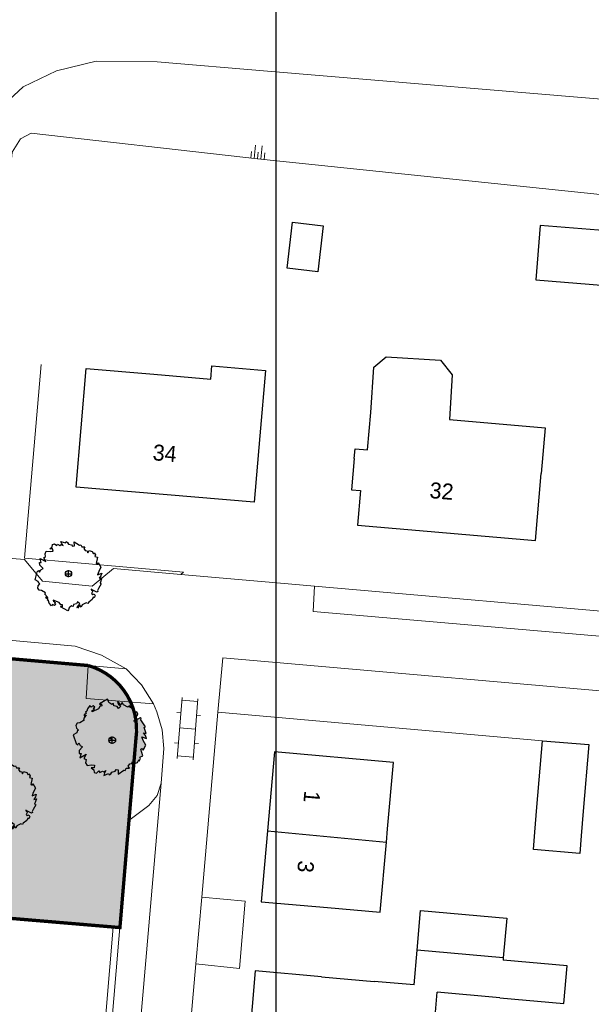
# Model space of a CAD drawing. Extents: x -1000932 to 2054797, y 285738 to 764020.
# Tile 254 of 256: x -170574 to -127658, y 563585 to 637501. Entities that reach past the tile are written whole.
import ezdxf

# ---------------------------------------------------------------- set-up
doc = ezdxf.new("R2010")
doc.units = 0
doc.header["$MEASUREMENT"] = 0
doc.layers.get('0').update_dxf_attribs({"color": 1, "linetype": 'CONTINUOUS'})
for name, color, linetype in [('--schets', 3, 'CONTINUOUS'), ('--schets pp', 1, 'CONTINUOUS'), ('-boom', 8, 'CONTINUOUS'), ('-boom beschermd', 82, 'CONTINUOUS'), ('31.', 7, 'CONTINUOUS'), ('bomen', 1, 'CONTINUOUS')]:
    doc.layers.add(name, color=color, linetype=linetype)
doc.layers.add('04H', color=6, linetype='CONTINUOUS', plot=False)
for name, color, linetype, lineweight in [('B01', 1, 'CONTINUOUS', 30), ('B02', 1, 'CONTINUOUS', 30), ('B07', 1, 'CONTINUOUS', 30), ('B11', 1, 'CONTINUOUS', 30), ('B14', 1, 'CONTINUOUS', 30), ('S02', 7, 'CONTINUOUS', 0), ('S04', 7, 'CONTINUOUS', 0), ('T03', 84, 'CONTINUOUS', 0), ('T04', 84, 'CONTINUOUS', 0), ('T09', 7, 'CONTINUOUS', 0), ('T22', 7, 'CONTINUOUS', 0), ('V00', 7, 'CONTINUOUS', 0), ('W03', 5, 'CONTINUOUS', 0), ('Z02', 7, 'CONTINUOUS', 0)]:
    doc.layers.add(name, color=color, linetype=linetype, lineweight=lineweight)
doc.styles.add('Style-INTL_ISO_EQUAL', font='INTL_ISO_EQUAL.shx')

# ---------------------------------------------------------------- blocks, each defined once
blk = doc.blocks.new('S04')
at = {"layer": 'S04', "color": 7, "linetype": 'Continuous', "lineweight": 0}
for p, q in [((0, 0.0502), (0.0502, 0.0502)), ((0, 0.0251), (0.1004, 0.0251)), ((0, 0), (0.0502, 0)), ((0, -0.0251), (0.1004, -0.0251)), ((0, -0.0502), (0.0502, -0.0502))]:
    blk.add_line(p, q, dxfattribs=at)
blk = doc.blocks.new('S022')
at = {"layer": 'S02', "color": 7, "linetype": 'Continuous', "lineweight": 0}
for p, q in [((0.0308, -0.2299), (0.0308, 0.2301)), ((0.1508, -0.2299), (0.1508, 0.2301)), ((0.0308, 0.2101), (0.1508, 0.2101)), ((0.0008, 0.1151), (0.0308, 0.1151)), ((0.1508, 0.1051), (0.1808, 0.1051)), ((0.0308, 0.0001), (0.1508, 0.0001)), ((0.0008, -0.1147), (0.0308, -0.1147)), ((0.1508, -0.1047), (0.1808, -0.1047)), ((0.0308, -0.2099), (0.1508, -0.2099))]:
    blk.add_line(p, q, dxfattribs=at)
blk = doc.blocks.new('UNNAMED')
at = {"color": 0}
for p, q in [((-0.5, 0), (0.5, 0)), ((0, -0.5), (0, 0.5))]:
    blk.add_line(p, q, dxfattribs=at)
blk = doc.blocks.new('boom')
at = {"layer": '31.', "color": 7, "linetype": 'Continuous'}
for points in [[(2251.80828051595, -1106.205926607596), (2173.887591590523, -1256.205493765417), (2210.303128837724, -1343.212250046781), (2134.01737931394, -1385.236413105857), (1982.216964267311, -1306.337424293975), (1885.793354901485, -1256.224297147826), (1703.603915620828, -1161.53094182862), (1724.220932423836, -1226.642753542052), (1831.338077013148, -1282.37241938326), (1731.107258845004, -1475.215363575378), (1810.449942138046, -1584.490554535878), (1849.428164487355, -1509.532590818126), (1958.351373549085, -1566.126334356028), (1999.960998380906, -1669.427246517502), (1927.535710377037, -1808.721166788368), (1852.517681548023, -1769.750629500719), (1768.989292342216, -1930.443442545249), (1515.964705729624, -2124.603458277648), (1454.715516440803, -2242.457359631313), (1326.085039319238, -2175.658874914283), (1036.296854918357, -2338.137602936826), (950.0803199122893, -2501.971368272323), (853.4300944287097, -2351.874397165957), (666.8589403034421, -2590.471371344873), (645.5920018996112, -2521.459279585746), (705.7373041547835, -2405.746017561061), (860.2430165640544, -2260.136272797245), (685.7817176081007, -2098.250700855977), (594.7287687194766, -2252.751059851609), (372.3060847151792, -2314.09832386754), (359.0236219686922, -2470.538109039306), (230.4509567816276, -2403.702663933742), (44.46268121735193, -2552.023372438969), (-0.947729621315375, -2709.492246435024), (-39.97943810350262, -2784.51713332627), (-597.1746060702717, -2494.899703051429), (-563.7541439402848, -2430.59817462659), (-456.5828730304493, -2486.320026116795), (-448.8926459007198, -2340.571254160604), (-589.0511153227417, -2322.190292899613), (-690.7442434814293, -2146.840910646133), (-1147.19952013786, -1977.583268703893), (-1137.773566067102, -2064.195474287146), (-977.0207761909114, -2147.749738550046), (-1064.44396277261, -2211.208338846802), (-946.5297172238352, -2272.451776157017), (-1056.263172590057, -2378.752786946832), (-1206.295684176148, -2300.781599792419), (-1267.571476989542, -2418.669929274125), (-1453.753130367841, -2197.96488541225), (-1493.066052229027, -2035.121278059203), (-1602.439628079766, -1967.644271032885), (-1523.534554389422, -1910.356782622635), (-1684.259961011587, -1826.82816559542), (-1690.826643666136, -1726.013215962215), (-1560.296378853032, -1794.106256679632), (-1765.85499384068, -1521.307316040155), (-1715.74770695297, -1424.856922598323), (-2015.770382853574, -1268.879820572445), (-2204.38651482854, -1238.911540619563), (-2304.670585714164, -1091.528656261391), (-2274.736274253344, -902.9164417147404), (-2142.746676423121, -753.7808347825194), (-2228.485123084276, -709.2262538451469), (-2266.297799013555, -594.2808795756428), (-2512.727176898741, -466.1631036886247), (-2347.774639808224, 138.9603937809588), (-2242.753754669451, 236.2958245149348), (-2168.968191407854, 116.3050894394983), (-2079.855939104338, 287.7469081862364), (-1914.390939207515, 396.6484921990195), (-2159.162320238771, 632.7459877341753), (-2173.146963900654, 848.692170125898), (-2048.015596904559, 851.4008923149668), (-2137.499847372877, 1135.897056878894), (-1701.209176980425, 908.3335933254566), (-1863.818897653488, 1204.585402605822), (-1715.713569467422, 1285.889265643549), (-1764.518872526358, 1496.275491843), (-1667.032586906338, 1683.306273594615), (-1366.868504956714, 1667.519393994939), (-1155.708429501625, 1699.277924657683), (-1190.879303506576, 1867.275065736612), (-1412.43674064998, 1859.967295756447), (-1225.537870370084, 2010.017902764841), (-1211.815051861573, 2193.478551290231), (-1059.70369904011, 2250.533744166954), (-889.1232609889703, 2107.382555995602), (-827.8782579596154, 2225.265453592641), (-643.9286475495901, 2129.643180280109), (-556.5404370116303, 2193.125344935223), (-395.7491250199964, 2109.577628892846), (-496.0681719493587, 2256.984077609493), (-568.9489074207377, 2430.958846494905), (-230.3545297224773, 2323.012531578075), (-185.8318856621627, 2408.773994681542), (-67.94424363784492, 2347.496129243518), (5.775274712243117, 2227.525459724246), (226.5480552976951, 2180.836944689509), (305.8248332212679, 2071.58085274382), (441.2807912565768, 2096.433503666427), (417.3459203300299, 2397.702575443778), (830.8054949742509, 2138.941381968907), (922.993691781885, 2159.116191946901), (996.295911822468, 2012.128974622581), (1217.841430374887, 2019.464624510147), (1151.039446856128, 1890.865216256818), (1262.043796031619, 1737.899254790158), (1393.285145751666, 1724.148071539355), (1450.313874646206, 1572.001324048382), (1539.426126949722, 1743.443142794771), (1786.763878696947, 1669.339513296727), (1886.634697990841, 1494.912051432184), (1925.631290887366, 1569.961469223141), (2020.362428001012, 1411.834044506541)], [(2020.362428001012, 1411.834044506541), (1980.268502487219, 1295.998359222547), (2174.275552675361, 1236.508194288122), (2080.48679799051, 768.0988398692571), (2176.937790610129, 717.960065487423), (2238.186700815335, 835.8158999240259), (2438.329387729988, 502.2257036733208), (2264.97943182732, 169.8100759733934), (2179.532251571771, -88.69085307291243), (2492.516642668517, 49.20364684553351), (2437.501084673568, -157.9729910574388), (2305.214954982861, -344.5843578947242), (2498.067593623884, -295.2585980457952), (2366.214191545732, -702.9093504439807), (2462.630068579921, -753.023593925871), (2251.80828051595, -1106.205926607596)]]:
    blk.add_lwpolyline(points, dxfattribs=at)
blk.add_circle((0, 0), 234.5930326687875, dxfattribs=at)
blk = doc.blocks.new('Boom2')
at = {"layer": '-boom beschermd', "linetype": 'Continuous', "transparency": 33554559}
h = blk.add_hatch(color=76, dxfattribs=at)
h.dxf.hatch_style = 1
h.paths.add_polyline_path([(2240.141075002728, 1374.766463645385), (2146.682121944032, 1534.056125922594), (2181.519351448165, 1631.045440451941), (2095.917912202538, 1672.609482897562), (1934.719123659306, 1577.977185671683), (1832.328912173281, 1517.874499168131), (1638.855365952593, 1404.301295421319), (1657.686024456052, 1476.504264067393), (1771.432777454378, 1543.341232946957), (1651.219506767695, 1748.129382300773), (1731.645532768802, 1871.831033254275), (1778.392115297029, 1792.229360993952), (1894.065031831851, 1860.110946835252), (1933.653675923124, 1975.169062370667), (1846.796372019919, 2123.085103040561), (1767.132160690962, 2076.341741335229), (1666.942831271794, 2246.987987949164), (1379.934805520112, 2444.611185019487), (1306.472365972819, 2569.766456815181), (1169.873849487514, 2489.639101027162), (844.5268539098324, 2650.628845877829), (741.234987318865, 2824.553776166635), (644.213260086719, 2655.331512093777), (427.2188535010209, 2905.186350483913), (407.8961862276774, 2828.68866730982), (480.0289215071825, 2705.808017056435), (656.815061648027, 2555.612111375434), (475.5552824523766, 2369.160615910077), (367.5066993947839, 2532.626519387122), (121.3562126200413, 2587.048410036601), (98.06576855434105, 2757.006413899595), (-38.46982344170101, 2676.840683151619), (-249.7553960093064, 2828.220939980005), (-308.1654745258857, 2997.497008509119), (-354.9713324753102, 3077.16053464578), (-946.667514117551, 2729.801284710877), (-906.5883834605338, 2661.517821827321), (-792.7790485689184, 2728.347663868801), (-776.1916387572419, 2569.746544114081), (-928.0936730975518, 2541.806113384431), (-1029.189389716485, 2344.748450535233), (-1517.74067203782, 2134.387594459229), (-1512.329084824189, 2229.421383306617), (-1341.616692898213, 2329.634876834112), (-1440.57784236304, 2393.960073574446), (-1315.360074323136, 2467.423198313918), (-1441.07545576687, 2577.239070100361), (-1600.40353582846, 2483.721098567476), (-1673.901557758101, 2608.915045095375), (-1864.634544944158, 2357.613609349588), (-1898.371300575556, 2177.709501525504), (-2013.921585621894, 2097.930107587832), (-1924.599891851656, 2039.85898357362), (-2095.27747223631, 1939.677123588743), (-2096.770641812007, 1829.302558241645), (-1958.169074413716, 1910.944152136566), (-2167.131348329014, 1601.712823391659), (-2107.028276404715, 1499.28745776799), (-2425.625418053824, 1312.213096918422), (-2629.748889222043, 1268.910172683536), (-2730.887056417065, 1102.447633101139), (-2687.611474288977, 898.3238621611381), (-2535.204357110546, 743.0166301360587), (-2626.248974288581, 689.5777892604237), (-2661.040189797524, 562.0246424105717), (-2922.734617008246, 408.3651811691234), (-2708.701920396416, -242.6399843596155), (-2588.630274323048, -342.9390319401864), (-2514.872299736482, -207.8644873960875), (-2407.991054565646, -389.9224308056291), (-2221.322100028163, -499.4450460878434), (-2475.123859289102, -770.8297417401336), (-2478.239149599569, -1007.253103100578), (-2341.545247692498, -1003.168333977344), (-2423.181575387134, -1318.629152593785), (-1959.918396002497, -1045.783964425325), (-2120.690183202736, -1378.183681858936), (-1954.502042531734, -1458.569703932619), (-1995.926428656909, -1690.881553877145), (-1879.03513097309, -1889.479187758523), (-1552.389413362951, -1855.372657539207), (-1320.192255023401, -1878.140929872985), (-1349.123504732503, -2063.437991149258), (-1591.288126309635, -2067.92125562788), (-1378.915912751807, -2221.141272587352), (-1353.618822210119, -2420.555610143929), (-1184.430145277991, -2474.250883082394), (-1006.358195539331, -2308.452764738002), (-932.8954133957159, -2433.639284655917), (-737.5511586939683, -2318.951755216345), (-638.6248207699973, -2383.30858549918), (-467.8850867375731, -2283.094792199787), (-569.0541594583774, -2449.58892250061), (-638.7877225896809, -2643.521321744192), (-275.3988389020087, -2506.685487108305), (-221.9948095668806, -2597.761737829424), (-96.80472623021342, -2524.267664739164), (-23.1128969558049, -2389.217284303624), (215.1559547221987, -2325.851315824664), (295.5119293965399, -2202.173871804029), (444.7190316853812, -2221.672086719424), (435.5481258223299, -2551.753402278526), (872.1380053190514, -2246.143979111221), (973.8677015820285, -2262.975032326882), (1045.584046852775, -2098.460163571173), (1287.745105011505, -2094.008190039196), (1207.618091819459, -1957.440921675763), (1320.136664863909, -1784.282902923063), (1462.563899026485, -1761.899804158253), (1516.235350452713, -1592.676230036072), (1623.116595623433, -1774.734173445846), (1888.83187087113, -1679.963857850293), (1987.994297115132, -1484.013393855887), (2034.765343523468, -1563.708553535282), (2129.239022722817, -1385.84182941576), (2078.980470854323, -1261.697857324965), (2287.321842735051, -1185.870174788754), (2158.631930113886, -680.039676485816), (2261.060859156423, -619.9053136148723), (2334.527204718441, -745.060542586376), (2534.143883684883, -369.7948894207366), (2326.29700600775, -16.83356961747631), (2218.516478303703, 260.4311739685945), (2567.790882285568, 127.5726252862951), (2496.10785023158, 350.5345326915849), (2341.264198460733, 546.7159466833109), (2554.470749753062, 503.746077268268), (2387.661646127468, 941.138933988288), (2490.055677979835, 1001.249475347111)])
at = {"layer": '-boom beschermd', "linetype": 'Continuous'}
blk.add_lwpolyline([(2240.141075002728, 1374.766463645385), (2146.682121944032, 1534.056125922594), (2181.519351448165, 1631.045440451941), (2095.917912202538, 1672.609482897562), (1934.719123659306, 1577.977185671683), (1832.328912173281, 1517.874499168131), (1638.855365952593, 1404.301295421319), (1657.686024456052, 1476.504264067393), (1771.432777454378, 1543.341232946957), (1651.219506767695, 1748.129382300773), (1731.645532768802, 1871.831033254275), (1778.392115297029, 1792.229360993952), (1894.065031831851, 1860.110946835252), (1933.653675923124, 1975.169062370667), (1846.796372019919, 2123.085103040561), (1767.132160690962, 2076.341741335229), (1666.942831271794, 2246.987987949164), (1379.934805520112, 2444.611185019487), (1306.472365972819, 2569.766456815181), (1169.873849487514, 2489.639101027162), (844.5268539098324, 2650.628845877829), (741.234987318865, 2824.553776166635), (644.213260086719, 2655.331512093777), (427.2188535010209, 2905.186350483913), (407.8961862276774, 2828.68866730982), (480.0289215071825, 2705.808017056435), (656.815061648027, 2555.612111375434), (475.5552824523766, 2369.160615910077), (367.5066993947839, 2532.626519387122), (121.3562126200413, 2587.048410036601), (98.06576855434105, 2757.006413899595), (-38.46982344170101, 2676.840683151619), (-249.7553960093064, 2828.220939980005), (-308.1654745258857, 2997.497008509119), (-354.9713324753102, 3077.16053464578), (-946.667514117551, 2729.801284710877), (-906.5883834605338, 2661.517821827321), (-792.7790485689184, 2728.347663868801), (-776.1916387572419, 2569.746544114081), (-928.0936730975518, 2541.806113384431), (-1029.189389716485, 2344.748450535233), (-1517.74067203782, 2134.387594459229), (-1512.329084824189, 2229.421383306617), (-1341.616692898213, 2329.634876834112), (-1440.57784236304, 2393.960073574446), (-1315.360074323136, 2467.423198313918), (-1441.07545576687, 2577.239070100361), (-1600.40353582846, 2483.721098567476), (-1673.901557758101, 2608.915045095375), (-1864.634544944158, 2357.613609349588), (-1898.371300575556, 2177.709501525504), (-2013.921585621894, 2097.930107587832), (-1924.599891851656, 2039.85898357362), (-2095.27747223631, 1939.677123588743), (-2096.770641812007, 1829.302558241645), (-1958.169074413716, 1910.944152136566), (-2167.131348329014, 1601.712823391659), (-2107.028276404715, 1499.28745776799), (-2425.625418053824, 1312.213096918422), (-2629.748889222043, 1268.910172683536), (-2730.887056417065, 1102.447633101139), (-2687.611474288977, 898.3238621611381), (-2535.204357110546, 743.0166301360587), (-2626.248974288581, 689.5777892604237), (-2661.040189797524, 562.0246424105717), (-2922.734617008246, 408.3651811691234), (-2708.701920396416, -242.6399843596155), (-2588.630274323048, -342.9390319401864), (-2514.872299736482, -207.8644873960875), (-2407.991054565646, -389.9224308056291), (-2221.322100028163, -499.4450460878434), (-2475.123859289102, -770.8297417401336), (-2478.239149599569, -1007.253103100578), (-2341.545247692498, -1003.168333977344), (-2423.181575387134, -1318.629152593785), (-1959.918396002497, -1045.783964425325), (-2120.690183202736, -1378.183681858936), (-1954.502042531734, -1458.569703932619), (-1995.926428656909, -1690.881553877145), (-1879.03513097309, -1889.479187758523), (-1552.389413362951, -1855.372657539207), (-1320.192255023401, -1878.140929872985), (-1349.123504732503, -2063.437991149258), (-1591.288126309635, -2067.92125562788), (-1378.915912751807, -2221.141272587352), (-1353.618822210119, -2420.555610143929), (-1184.430145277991, -2474.250883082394), (-1006.358195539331, -2308.452764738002), (-932.8954133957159, -2433.639284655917), (-737.5511586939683, -2318.951755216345), (-638.6248207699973, -2383.30858549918), (-467.8850867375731, -2283.094792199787), (-569.0541594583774, -2449.58892250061), (-638.7877225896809, -2643.521321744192), (-275.3988389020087, -2506.685487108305), (-221.9948095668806, -2597.761737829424), (-96.80472623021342, -2524.267664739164), (-23.1128969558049, -2389.217284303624), (215.1559547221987, -2325.851315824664), (295.5119293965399, -2202.173871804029), (444.7190316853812, -2221.672086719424), (435.5481258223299, -2551.753402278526), (872.1380053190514, -2246.143979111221), (973.8677015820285, -2262.975032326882), (1045.584046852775, -2098.460163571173), (1287.745105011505, -2094.008190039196), (1207.618091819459, -1957.440921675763), (1320.136664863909, -1784.282902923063), (1462.563899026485, -1761.899804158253), (1516.235350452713, -1592.676230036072), (1623.116595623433, -1774.734173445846), (1888.83187087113, -1679.963857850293), (1987.994297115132, -1484.013393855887), (2034.765343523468, -1563.708553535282), (2129.239022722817, -1385.84182941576), (2078.980470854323, -1261.697857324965), (2287.321842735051, -1185.870174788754), (2158.631930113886, -680.039676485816), (2261.060859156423, -619.9053136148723), (2334.527204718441, -745.060542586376), (2534.143883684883, -369.7948894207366), (2326.29700600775, -16.83356961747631), (2218.516478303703, 260.4311739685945), (2567.790882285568, 127.5726252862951), (2496.10785023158, 350.5345326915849), (2341.264198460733, 546.7159466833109), (2554.470749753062, 503.746077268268), (2387.661646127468, 941.138933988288), (2490.055677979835, 1001.249475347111)], close=True, dxfattribs=at)
blk.add_lwpolyline([(0, 0), (-162.9241695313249, 195.9990656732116)], dxfattribs=at)
blk.add_circle((0, 0), 254.8723577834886, dxfattribs=at)
blk = doc.blocks.new('bomen')
at = {"layer": '--schets', "linetype": 'Continuous'}
blk.add_blockref('Boom2', (105183.9999997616, -45125), dxfattribs=at)
at = {"layer": '-boom', "linetype": 'Continuous'}
for p in [(101902.9999997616, -32629), (96993.99999976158, -49220.0000000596)]:
    blk.add_blockref('boom', p, dxfattribs=at)
at = {"layer": 'bomen', "xscale": 531.2874016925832, "yscale": 531.2874016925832, "zscale": 531.2874016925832}
for p in [(101902.9999997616, -32629), (105183.9999997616, -45125)]:
    blk.add_blockref('UNNAMED', p, dxfattribs=at)
blk = doc.blocks.new('eigendomssituatie')
at = {"layer": '--schets pp', "linetype": 'Continuous', "transparency": 33554495}
h = blk.add_hatch(color=72, dxfattribs=at)
h.dxf.hatch_style = 1
edge = h.paths.add_edge_path()
edge.add_line((-4176.73854586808, 36691.06924980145), (18463.26145401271, 34709.06924984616))
edge.add_arc((17095.50999903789, 29904.28082499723), 4995.671711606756, -8.030102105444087, 74.11024197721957, ccw=False)
edge.add_line((22042.19821628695, 29206.41871005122), (21519.26145413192, 23075.06924982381))
edge.add_line((21519.26145413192, 23075.06924982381), (20841.66028853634, 15037.05444403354))
edge.add_line((20841.66028853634, 15037.05444403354), (9221.227534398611, 16016.65189056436))
edge.add_line((9221.227534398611, 16016.65189056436), (-3884.161830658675, 17236.71420983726))
edge.add_line((-3884.161830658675, 17236.71420983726), (-5436.461187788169, 504.3732174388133))
edge.add_line((-5436.461187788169, 504.3732174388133), (0.01009560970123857, -0.01570527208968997))
edge.add_line((0.01009560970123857, -0.01570527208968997), (-2500.443734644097, -26949.25618684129))
edge.add_line((-2500.443734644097, -26949.25618684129), (-6846.575806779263, -26546.03876589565))
edge.add_line((-6846.575806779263, -26546.03876589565), (-6942.65260836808, -27581.58700016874))
edge.add_line((-6942.65260836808, -27581.58700016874), (-9441.92006868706, -27349.73178386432))
edge.add_line((-9441.92006868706, -27349.73178386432), (-9345.841399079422, -26314.14745333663))
edge.add_line((-9345.841399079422, -26314.14745333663), (-13692.1799018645, -25910.91512983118))
edge.add_line((-13692.1799018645, -25910.91512983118), (-13547.04518649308, -23805.32137516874))
edge.add_line((-13547.04518649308, -23805.32137516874), (-35801.37771154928, -21685.47999814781))
edge.add_line((-35801.37771154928, -21685.47999814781), (-39085.49633917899, -21480.62403194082))
edge.add_line((-39085.49633917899, -21480.62403194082), (-35449.19473665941, 20057.36991770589))
edge.add_line((-35449.19473665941, 20057.36991770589), (-40995.94876814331, 20385.16075669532))
edge.add_line((-40995.94876814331, 20385.16075669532), (-40395.08653578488, 23168.33528979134))
edge.add_arc((-32072.55263851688, 19913.76534113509), 8936.262978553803, 110.35386289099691, 158.6417595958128, ccw=False)
edge.add_line((-35180.73854598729, 28292.06924983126), (-16026.04323336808, 34806.76749201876))
edge.add_arc((-6099.484764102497, 10583.2012472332), 26178.57377053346, 85.78798549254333, 112.28329390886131, ccw=False)
at = {"layer": '--schets pp', "color": 72, "linetype": 'Continuous', "const_width": 250}
blk.add_lwpolyline([(-4176.73854586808, 36691.06924980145), (18463.26145401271, 34709.06924984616, -0.3745828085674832), (22042.19821628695, 29206.41871005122), (21519.26145413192, 23075.06924982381), (20841.66028853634, 15037.05444403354), (9221.227534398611, 16016.65189056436), (-3884.161830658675, 17236.71420983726), (-5436.461187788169, 504.3732174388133), (0.01009560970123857, -0.01570527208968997), (-2500.443734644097, -26949.25618684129), (-6846.575806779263, -26546.03876589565), (-6942.65260836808, -27581.58700016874), (-9441.92006868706, -27349.73178386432), (-9345.841399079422, -26314.14745333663), (-13692.1799018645, -25910.91512983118), (-13547.04518649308, -23805.32137516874), (-35801.37771154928, -21685.47999814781), (-39085.49633917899, -21480.62403194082), (-35449.19473665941, 20057.36991770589), (-40995.94876814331, 20385.16075669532), (-40395.08653578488, 23168.33528979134, -0.2138698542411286), (-35180.73854598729, 28292.06924983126), (-16026.04323336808, 34806.76749201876, -0.1161253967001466)], format="xyb", close=True, dxfattribs=at)

msp = doc.modelspace()

# ---------------------------------------------------------------- linework, layer by layer
at = {"layer": '04H', "linetype": 'Continuous'}
msp.add_lwpolyline([(-299835.6002406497, 649191.0911185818), (-151335.6002406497, 649191.0911185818), (-151335.6002406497, 439191.0911185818), (-299835.6002406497, 439191.0911185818)], close=True, dxfattribs=at)
at = {"layer": 'B01', "flags": 128}
for points in [[(-152532.733963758, 606248.9210656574), (-152958.733963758, 601270.92106565), (-166341.733963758, 602416.9210656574), (-165579.733963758, 611320.9210656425), (-160500.7339638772, 610888.9210656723)], [(-160500.7339638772, 610888.9210656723), (-156232.7339638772, 610521.9210656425), (-156147.733963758, 611513.9210656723), (-152109.7339638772, 611167.92106565), (-152532.733963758, 606248.9210656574)], [(-145450.7339638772, 604558.92106565), (-145387.733963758, 605289.9210656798), (-144463.7339638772, 605209.9210656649), (-144221.733963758, 608001.9210656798)], [(-138306.733963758, 607489.9210656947), (-131122.7339638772, 606866.9210656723), (-131420.733963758, 603428.92106565)], [(-145450.7339638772, 604558.92106565), (-145657.733963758, 602207.9210656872), (-144978.733963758, 602149.9210656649), (-145202.7339638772, 599549.9210656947), (-131852.7339638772, 598398.9210656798), (-131420.733963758, 603428.92106565)], [(-142954.733963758, 576768.9210656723), (-142514.7339638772, 581748.9210656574), (-151449.733963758, 582536.9210656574), (-151971.733963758, 576613.9210656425)], [(-151971.733963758, 576613.9210656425), (-152441.733963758, 571289.9210656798), (-147460.7339638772, 570848.9210656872)], [(-143043.7339638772, 575750.9210656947), (-142954.733963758, 576768.9210656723)], [(-147460.7339638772, 570848.9210656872), (-143501.7339638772, 570500.9210656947), (-143043.7339638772, 575750.9210656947)], [(-140969.733963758, 565044.9210656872), (-140741.733963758, 567637.9210656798)], [(-134265.733963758, 567066.9210656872), (-134281.7339638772, 566889.9210656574)], [(-147904.733963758, 565653.9210656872), (-152885.7339638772, 566088.9210656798), (-153352.7339638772, 560740.9210656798)], [(-147904.733963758, 565653.9210656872), (-143964.733963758, 565305.9210656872)], [(-140969.733963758, 565044.9210656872), (-143964.733963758, 565305.9210656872)], [(-134528.7339638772, 564078.9210656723), (-139225.733963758, 564492.9210656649)]]:
    msp.add_lwpolyline(points, dxfattribs=at)
at = {"layer": 'B02', "flags": 128}
for points in [[(-131741.733963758, 578385.9210656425), (-131326.733963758, 583368.92106565)], [(-131326.733963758, 583368.92106565), (-127846.733963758, 583078.9210656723), (-128261.7339638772, 578095.9210656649)], [(-131896.7339638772, 576517.9210656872), (-131741.733963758, 578385.9210656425)], [(-128261.7339638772, 578095.9210656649), (-128416.7339638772, 576227.92106565)], [(-140741.733963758, 567637.9210656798), (-140479.7339638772, 570624.9210656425), (-134003.733963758, 570053.92106565), (-134265.733963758, 567066.9210656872)]]:
    msp.add_lwpolyline(points, dxfattribs=at)
at = {"layer": 'B07', "flags": 128}
for points in [[(-151971.733963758, 576613.9210656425), (-143043.7339638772, 575750.9210656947)], [(-134265.733963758, 567066.9210656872), (-140741.733963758, 567637.9210656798)]]:
    msp.add_lwpolyline(points, dxfattribs=at)
at = {"layer": 'B11', "flags": 128}
for points in [[(-144221.733963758, 608001.9210656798), (-143975.733963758, 611423.9210656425), (-143057.733963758, 612179.9210656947), (-138988.733963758, 611933.92106565), (-138101.733963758, 610845.9210656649), (-138306.733963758, 607489.9210656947)], [(-134528.7339638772, 564078.9210656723), (-129715.733963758, 563655.9210656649), (-129468.733963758, 566466.92106565), (-134281.7339638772, 566889.9210656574)], [(-144244.7339638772, 562094.9210656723), (-141252.733963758, 561833.9210656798), (-141189.733963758, 562553.92106565), (-139410.733963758, 562397.9210656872), (-139225.733963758, 564492.9210656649)]]:
    msp.add_lwpolyline(points, dxfattribs=at)
at = {"layer": 'B14', "flags": 128}
for points in [[(-148185.7339638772, 618570.9210656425), (-150504.7339638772, 618840.9210656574), (-150101.733963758, 622305.9210656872), (-147781.7339638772, 622035.9210656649), (-148185.7339638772, 618570.9210656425)], [(-125774.7339638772, 621240.9210656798), (-126521.7339638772, 621299.9210656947), (-126493.733963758, 621650.9210656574), (-131498.733963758, 622048.9210656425), (-131823.733963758, 617959.9210656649), (-126601.733963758, 617543.9210656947), (-126563.7339638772, 618026.92106565), (-126073.733963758, 617987.9210656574)], [(-128416.7339638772, 576227.92106565), (-128526.7339638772, 574912.9210656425), (-132006.7339638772, 575202.9210656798), (-131896.7339638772, 576517.9210656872)]]:
    msp.add_lwpolyline(points, dxfattribs=at)
at = {"layer": 'T03', "flags": 128}
for points in [[(-168967.7339638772, 611610.9210656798), (-170211.733963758, 597081.9210656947), (-158271.7339638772, 596038.9210656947)], [(-163546.733963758, 569387.9210656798), (-180632.9649848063, 570828.2829380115)]]:
    msp.add_lwpolyline(points, dxfattribs=at)
at = {"layer": 'T04', "flags": 128}
for points in [[(-155688.7339638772, 585505.9210656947), (-131326.733963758, 583368.92106565)], [(-163546.733963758, 569387.9210656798), (-166963.7339638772, 528852.92106565)]]:
    msp.add_lwpolyline(points, dxfattribs=at)
at = {"layer": 'T09', "flags": 128}
for points in [[(-152722.7339638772, 627058.92106565), (-153811.7339638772, 627172.9210656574), (-169708.733963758, 628990.9210656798), (-170505.733963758, 628568.9210656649), (-171133.733963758, 627560.9210656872), (-172299.733963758, 615735.9210656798), (-172981.733963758, 614593.9210656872), (-173992.733963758, 613883.9210656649), (-175502.733963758, 613663.9210656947), (-191381.7339638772, 614562.9210656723), (-206121.733963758, 615802.9210656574), (-211724.733963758, 617118.92106565), (-213861.733963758, 618023.9210656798)], [(-67945.7339638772, 617785.9210656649), (-81483.7339638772, 619262.9210656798), (-83156.7339638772, 619382.9210656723), (-83678.7339638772, 619286.9210656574), (-84614.7339638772, 619004.92106565), (-101797.733963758, 620409.9210656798), (-103437.733963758, 621152.9210656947), (-104602.7339638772, 621918.9210656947), (-105542.733963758, 622265.92106565), (-124595.7339638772, 624126.9210656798), (-152722.7339638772, 627058.92106565)]]:
    msp.add_lwpolyline(points, dxfattribs=at)
at = {"layer": 'T22', "flags": 128}
msp.add_lwpolyline([(-154083.733963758, 566284.9210656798), (-153641.7339638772, 571335.9210656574)], dxfattribs=at)
at = {"layer": 'V00', "flags": 128}
for points in [[(-177968.733963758, 597608.9210656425), (-170220.7339638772, 596973.9210656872), (-168870.733963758, 595348.9210656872), (-165125.7339638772, 594973.9210656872), (-163540.733963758, 596298.9210656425), (-158468.733963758, 595855.9210656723)], [(-158468.733963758, 595855.9210656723), (-158271.7339638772, 596038.9210656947)], [(-151835.7339638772, 595276.92106565), (-158468.733963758, 595855.9210656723)], [(-148436.7339638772, 594980.9210656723), (-151835.7339638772, 595276.92106565)], [(-95672.73396375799, 588531.92106565), (-148551.7339638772, 593082.9210656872), (-148436.7339638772, 594980.9210656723)], [(-95672.73396375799, 588531.92106565), (-96046.73396375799, 588640.92106565), (-96349.73396375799, 588884.9210656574), (-97942.73396375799, 590574.9210656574), (-148436.7339638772, 594980.9210656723)], [(-189098.7339638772, 592534.9210656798), (-166410.733963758, 590473.9210656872)], [(-188066.733963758, 590999.9210656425), (-165426.7339638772, 589017.9210656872)], [(-166410.733963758, 590473.9210656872), (-164420.733963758, 589795.9210656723), (-162585.7339638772, 588768.9210656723)], [(-120418.7339638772, 586533.9210656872), (-155330.7339638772, 589588.9210656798), (-155688.7339638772, 585505.9210656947)], [(-160533.7339638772, 586139.9210656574), (-165580.7339638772, 586551.9210656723), (-165426.7339638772, 589017.9210656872)], [(-165426.7339638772, 589017.9210656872), (-162585.7339638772, 588768.9210656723)], [(-162585.7339638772, 588768.9210656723), (-161418.8661228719, 587564.3719251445), (-160533.7339638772, 586139.9210656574)], [(-160533.7339638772, 586139.9210656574), (-160400.733963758, 585850.9210656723), (-160278.7339638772, 585552.9210656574)], [(-160278.7339638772, 585552.9210656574), (-159889.7339638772, 584190.9210656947), (-159750.7339638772, 582780.9210656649)], [(-156904.733963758, 571635.9210656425), (-155688.7339638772, 585505.9210656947)], [(-159750.7339638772, 582780.9210656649), (-159957.7339638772, 580181.9210656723)], [(-165976.733963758, 534613.9210656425), (-163910.733963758, 534458.9210656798), (-159957.7339638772, 580181.9210656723)], [(-159957.7339638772, 580181.9210656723), (-160244.7208310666, 579253.9447527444), (-160879.7339638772, 578518.9210656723)], [(-160879.7339638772, 578518.9210656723), (-162370.733963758, 577383.9210656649), (-165976.733963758, 534613.9210656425)], [(-157344.733963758, 566619.9210656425), (-156904.733963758, 571635.9210656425)], [(-156904.733963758, 571635.9210656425), (-153641.7339638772, 571335.9210656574)], [(-158269.733963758, 556065.9210656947), (-157344.733963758, 566619.9210656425)], [(-157344.733963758, 566619.9210656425), (-154083.733963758, 566284.9210656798)]]:
    msp.add_lwpolyline(points, dxfattribs=at)
at = {"layer": 'W03', "flags": 128}
for points in [[(-177308.7339638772, 615950.9210656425), (-175592.7339638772, 615613.9210656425), (-174317.733963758, 616710.9210656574), (-173100.733963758, 629445.9210656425), (-172388.733963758, 630547.9210656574), (-170300.733963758, 632452.9210656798), (-167811.7339638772, 633668.9210656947), (-164823.733963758, 634395.92106565), (-160249.7339638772, 634344.9210656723), (-151980.7339638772, 633648.9210656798)], [(-151980.7339638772, 633648.9210656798), (-123903.7339638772, 631286.9210656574), (-83352.7339638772, 626591.92106565), (-67143.73396375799, 625128.9210656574)]]:
    msp.add_lwpolyline(points, dxfattribs=at)

# ---------------------------------------------------------------- block references
at = {"layer": '--schets pp', "linetype": 'Continuous'}
for name, p in [('bomen', (-268811.4872442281, 628537.4795213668)), ('eigendomssituatie', (-183889.9954178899, 554308.851815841))]:
    msp.add_blockref(name, p, dxfattribs=at)
at = {"layer": 'S02', "xscale": 10000, "yscale": 10000, "zscale": 10000, "rotation": 355.3552783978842}
msp.add_blockref('S022', (-158878.733963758, 584355.9210656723), dxfattribs=at)
at = {"layer": 'S04', "xscale": 10000, "yscale": 10000, "zscale": 10000, "rotation": 83.57584727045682}
msp.add_blockref('S04', (-152722.7339638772, 627058.92106565), dxfattribs=at)

# ---------------------------------------------------------------- texts
at = {"layer": 'Z02', "style": 'Style-INTL_ISO_EQUAL'}
for s, rotation, p in [('34', 355.1221191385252, (-160620.733963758, 604435.9210656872)), ('32', 355.0650140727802, (-139836.733963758, 601596.9210656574)), ('1', 264.9508335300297, (-149194.733963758, 579654.9210656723)), ('3', 264.9508335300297, (-149655.733963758, 574416.9210656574))]:
    msp.add_text(s, height=1200, rotation=rotation, dxfattribs=at).set_placement(p)

doc.saveas('drawing.dxf')
